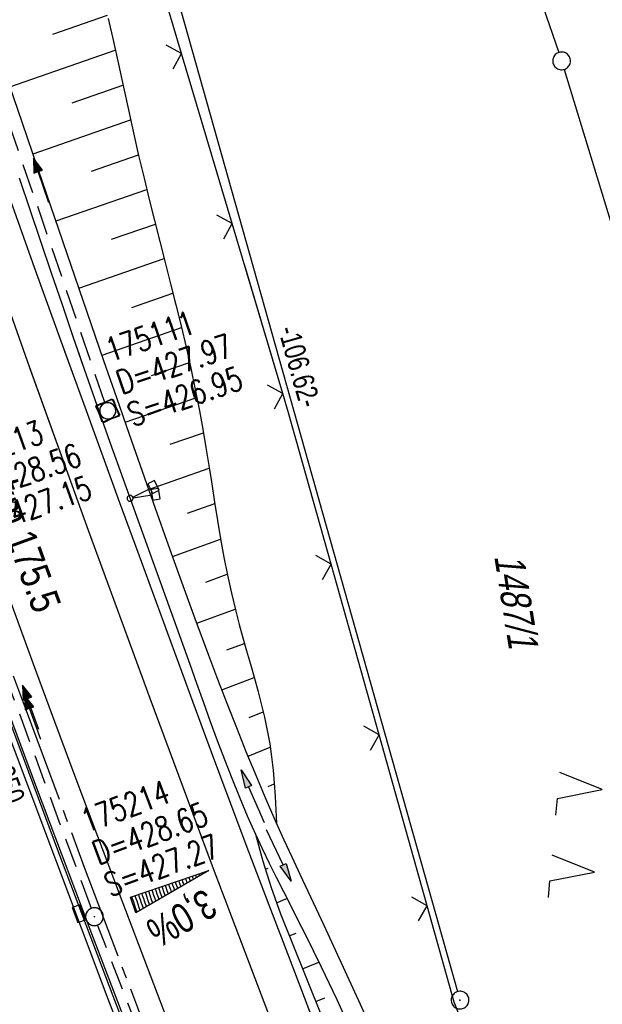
# Model space of a CAD drawing. Extents: x 508367 to 508796, y 450874 to 451833.
# Tile 5 of 37: x 508642 to 508691, y 450921 to 451004. Entities that reach past the tile are written whole.
import ezdxf

# ---------------------------------------------------------------- set-up
doc = ezdxf.new("R2010")
doc.units = 0
doc.header["$LTSCALE"] = 10
doc.header["$MEASUREMENT"] = 0
for name, pattern in [('ACHSE', [5.5, 4, -0.5, 0.5, -0.5]), ('AUSGEZOGEN', [0]), ('LT00', [0]), ('STRICHLINIE2', [0.375, 0.25, -0.125])]:
    doc.linetypes.add(name, pattern=pattern)
doc.layers.get('0').update_dxf_attribs({"linetype": 'LT00'})
for name, color, linetype in [('--EK_FBR', 250, 'LT00'), ('--EK_Halt-Pfeil', 4, 'LT00'), ('--EK_Haltung', 7, 'STRICHLINIE2'), ('--EK_Haltung-Text', 140, 'LT00'), ('--EK_Schacht-Text', 5, 'LT00'), ('--EL_DFK_AB_L', 21, 'LT00'), ('--EL_DFK_AB_P', 7, 'LT00'), ('--EL_Halt-Pfeil', 4, 'LT00'), ('--EL_Haltung', 182, 'STRICHLINIE2'), ('-AX-093', 35, 'ACHSE'), ('-QUE-40O', 11, 'Continuous'), ('-ST-93-5', 250, 'LT00'), ('ABSTAND', 8, 'LT00'), ('DFK_AB_L', 21, 'LT00'), ('DFK_AB_P', 7, 'LT00'), ('DFK_FLUR_NR', 250, 'LT00'), ('DFK_GZPKT', 250, 'LT00'), ('DFK_KATASTER', 250, 'LT00'), ('DFK_NUTZUNG', 250, 'LT00'), ('PFEIL', 140, 'AUSGEZOGEN'), ('V121_AFBR_BAB', 250, 'LT00'), ('V121_BOESCH', 250, 'LT00'), ('V121_BOSCHUNG', 250, 'LT00'), ('V121_GRABEN', 250, 'LT00'), ('V121_H_BORD', 8, 'LT00'), ('V121_KA_MULD', 182, 'LT00'), ('V121_KA_PRUF', 182, 'LT00'), ('V121_LD_MARK', 250, 'LT00'), ('V121_RINNE', 182, 'LT00'), ('V121_SCHILD_K', 1, 'LT00'), ('V121_SINKK', 182, 'LT00'), ('V121_ZAUN', 40, 'LT00'), ('V122_AFBR_BAB', 250, 'LT00'), ('V122_BOESCH', 250, 'LT00'), ('V122_BOSCHUNG', 250, 'LT00'), ('V122_GRABEN', 250, 'LT00'), ('V122_H_BORD', 8, 'LT00'), ('V122_KA_MULD', 182, 'LT00'), ('V122_KA_PRUF', 182, 'LT00'), ('V122_LD_MARK', 250, 'LT00'), ('V122_RINNE', 182, 'LT00'), ('V122_SCHILD_K', 1, 'LT00'), ('V122_SINKK', 182, 'LT00'), ('V122_ZAUN', 40, 'LT00')]:
    doc.layers.add(name, color=color, linetype=linetype)
doc.styles.add('Arial Fett', font='txt', dxfattribs={"width": 0.8})
doc.styles.add('Beschrift', font='ARIAL.TTF')
doc.styles.add('Haltungsbeschriftung', font='ARIAL.TTF', dxfattribs={"width": 0.75})
doc.styles.add('schachtbeschriftung', font='romans.shx', dxfattribs={"width": 0.75, "height": 2})
doc.styles.get("Standard").update_dxf_attribs({"font": 'ARIAL.TTF'})

# ---------------------------------------------------------------- blocks, each defined once
blk = doc.blocks.new('SYMB7010')
at = {"color": 0, "linetype": 'ByBlock'}
for points in [[(-0.031408, 0.499213), (-0.093728, 0.49134), (-0.15457, 0.475719), (-0.212975, 0.452595), (-0.268021, 0.422333), (-0.31884, 0.385411), (-0.36463, 0.342411), (-0.40467, 0.29401), (-0.438329, 0.240973), (-0.465074, 0.184136), (-0.484486, 0.124395), (-0.496256, 0.062692), (-0.5002, 0)], [(-0.5002, 0), (-0.496256, -0.062692), (-0.484486, -0.124395), (-0.465075, -0.184136), (-0.438329, -0.240973), (-0.404671, -0.29401), (-0.36463, -0.342411), (-0.31884, -0.385411), (-0.268021, -0.422333), (-0.212975, -0.452595), (-0.154571, -0.475719), (-0.093728, -0.49134), (-0.031408, -0.499213), (0.031408, -0.499213)], [(0.5002, 0), (0.496256, 0.062692), (0.484485, 0.124395), (0.465074, 0.184136), (0.438329, 0.240973), (0.40467, 0.29401), (0.36463, 0.342411), (0.31884, 0.385411), (0.268021, 0.422333), (0.212975, 0.452595), (0.15457, 0.475719), (0.093728, 0.49134), (0.031408, 0.499213), (-0.031408, 0.499213)], [(0.031408, -0.499213), (0.093728, -0.491341), (0.15457, -0.475719), (0.212975, -0.452595), (0.268021, -0.422333), (0.31884, -0.385411), (0.36463, -0.342411), (0.404671, -0.294011), (0.438329, -0.240974), (0.465075, -0.184136), (0.484486, -0.124395), (0.496256, -0.062692), (0.500201, 0)]]:
    blk.add_lwpolyline(points, dxfattribs=at)
blk = doc.blocks.new('SYMB7221')
at = {"color": 0, "linetype": 'ByBlock'}
for p, q in [((0, 0.435), (-0.11, 0.065)), ((0.11, 0.065), (0, 0.435)), ((0.25, 0.065), (0.11, 0.065)), ((-0.35, -0.065), (-0.46, -0.435)), ((0.35, -0.065), (0.24, -0.435))]:
    blk.add_line(p, q, dxfattribs=at)
for points in [[(-0.1, -0.435), (-0.24, -0.435), (-0.35, -0.065)], [(0.6, -0.435), (0.46, -0.435), (0.35, -0.065)]]:
    blk.add_lwpolyline(points, dxfattribs=at)
blk = doc.blocks.new('SYMB0003')
at = {"color": 0, "linetype": 'ByBlock'}
for p, q in [((-0.015712, 0), (0.010166, 0.012015)), ((0, -0.021257), (-0.015712, 0)), ((0.010166, 0.012015), (0, -0.021257))]:
    blk.add_line(p, q, dxfattribs=at)
for points in [[(-0.031395, 0.499013), (-0.093691, 0.491144), (-0.154509, 0.475528), (-0.21289, 0.452414), (-0.267913, 0.422164), (-0.318712, 0.385257), (-0.364484, 0.342274), (-0.404509, 0.293893), (-0.438154, 0.240877), (-0.464888, 0.184062), (-0.484292, 0.124345), (-0.496058, 0.062667), (-0.5, 0)], [(-0.5, 0), (-0.496058, -0.062667), (-0.484292, -0.124345), (-0.464888, -0.184062), (-0.438154, -0.240877), (-0.404509, -0.293893), (-0.364485, -0.342274), (-0.318712, -0.385257), (-0.267914, -0.422164), (-0.21289, -0.452414), (-0.154509, -0.475529), (-0.093691, -0.491144), (-0.031395, -0.499014), (0.031395, -0.499014)], [(0.5, 0), (0.496057, 0.062667), (0.484292, 0.124345), (0.464888, 0.184062), (0.438153, 0.240877), (0.404509, 0.293893), (0.364484, 0.342274), (0.318712, 0.385257), (0.267913, 0.422164), (0.21289, 0.452414), (0.154509, 0.475528), (0.093691, 0.491144), (0.031395, 0.499013), (-0.031395, 0.499013)], [(0.031395, -0.499014), (0.093691, -0.491144), (0.154509, -0.475529), (0.21289, -0.452414), (0.267914, -0.422164), (0.318712, -0.385257), (0.364485, -0.342274), (0.404509, -0.293893), (0.438154, -0.240877), (0.464889, -0.184062), (0.484292, -0.124345), (0.496058, -0.062667), (0.5, 0)]]:
    blk.add_lwpolyline(points, dxfattribs=at)
blk = doc.blocks.new('SYMB1263')
at = {"color": 0, "linetype": 'ByBlock'}
for p, q in [((0.014231, 0.098982), (-0.014231, 0.098982)), ((-0.014231, -0.098982), (0.014232, -0.098982))]:
    blk.add_line(p, q, dxfattribs=at)
for points in [[(0, 0.1), (0, 0.75), (0.18, 0.75), (0.18, 1), (-0.18, 1), (-0.18, 0.75), (0, 0.75)], [(-0.014231, 0.098982), (-0.041542, 0.090963), (-0.065486, 0.075575), (-0.084125, 0.054064), (-0.095949, 0.028173), (-0.1, 0)], [(-0.1, 0), (-0.095949, -0.028173), (-0.084125, -0.054064), (-0.065486, -0.075575), (-0.041541, -0.090963), (-0.014231, -0.098982)], [(0.1, 0), (0.095949, 0.028173), (0.084125, 0.054064), (0.065486, 0.075575), (0.041541, 0.090963), (0.014231, 0.098982)], [(0.014232, -0.098982), (0.041542, -0.090963), (0.065486, -0.075575), (0.084125, -0.054064), (0.095949, -0.028173), (0.1, 0)]]:
    blk.add_lwpolyline(points, dxfattribs=at)
blk = doc.blocks.new('SYMB0024')
at = {"color": 0, "linetype": 'ByBlock'}
for p, q in [((-0.5, 0.5), (0, 0)), ((0, 0), (0.5, 0.5))]:
    blk.add_line(p, q, dxfattribs=at)
blk = doc.blocks.new('Pfreil3')
at = {"layer": 'PFEIL'}
blk.add_hatch(color=256, dxfattribs=at).paths.add_polyline_path([(-1.549, 0.273), (-1.549, -0.273), (0, 0)])
for p, q in [((-1.549, 0), (-4.831, 0)), ((-1.549, -0.273), (-1.549, 0.273)), ((-1.549, 0.273), (0, 0)), ((0, 0), (-1.549, -0.273))]:
    blk.add_line(p, q, dxfattribs=at)
blk = doc.blocks.new('SYMB0652')
at = {"color": 0, "linetype": 'ByBlock'}
blk.add_lwpolyline([(-0.15, -0.075), (0.15, -0.075), (0.15, 0.075), (-0.15, 0.075), (-0.15, -0.075)], dxfattribs=at)
blk = doc.blocks.new('SYMB1210')
at = {"color": 0, "linetype": 'ByBlock'}
blk.add_line((0.018815, -0.179014), (0.055623, -0.17119), dxfattribs=at)
for points in [[(-0.2, -0.2), (-0.2, 0.2), (0.2, 0.2), (0.2, -0.2), (-0.2, -0.2)], [(0.018815, 0.179014), (-0.018815, 0.179014), (-0.055623, 0.17119), (-0.09, 0.155885), (-0.120444, 0.133766), (-0.145623, 0.105801), (-0.164438, 0.073213), (-0.176067, 0.037424), (-0.18, 0)], [(-0.18, 0), (-0.176067, -0.037424), (-0.164438, -0.073213), (-0.145623, -0.105801), (-0.120444, -0.133766), (-0.09, -0.155885), (-0.055623, -0.17119), (-0.018815, -0.179014), (0.018815, -0.179014)], [(0.18, 0), (0.176067, 0.037424), (0.164438, 0.073213), (0.145623, 0.105801), (0.120444, 0.133766), (0.09, 0.155885), (0.055623, 0.17119), (0.018815, 0.179014)], [(0.055623, -0.17119), (0.09, -0.155885), (0.120444, -0.133766), (0.145623, -0.105801), (0.164438, -0.073213), (0.176067, -0.037424), (0.18, 0)]]:
    blk.add_lwpolyline(points, dxfattribs=at)
blk = doc.blocks.new('SYMB0070')
at = {"color": 0, "linetype": 'ByBlock'}
for p, q in [((-0.5, 0), (0.2, 0)), ((0.5, 0), (0.2, 0.1)), ((0.2, 0.1), (0.2, 0)), ((0.468, 0), (0.21, 0.086)), ((0.21, 0.086), (0.21, -0.086)), ((0.21, -0.086), (0.468, 0)), ((0.22, -0.072), (0.437, 0)), ((0.23, -0.058), (0.405, 0)), ((0.24, -0.045), (0.374, 0)), ((0.342, 0), (0.25, 0.031)), ((0.25, 0.031), (0.25, -0.031)), ((0.25, -0.031), (0.342, 0)), ((0.26, -0.017), (0.31, 0)), ((0.27, -0.003), (0.279, 0))]:
    blk.add_line(p, q, dxfattribs=at)
for points in [[(0.2, 0), (0.2, -0.1), (0.5, 0)], [(0.437, 0), (0.22, 0.072), (0.22, -0.072)], [(0.405, 0), (0.23, 0.058), (0.23, -0.058)], [(0.374, 0), (0.24, 0.045), (0.24, -0.045)], [(0.31, 0), (0.26, 0.017), (0.26, -0.017)], [(0.279, 0), (0.27, 0.003), (0.27, -0.003)]]:
    blk.add_lwpolyline(points, dxfattribs=at)

msp = doc.modelspace()

# ---------------------------------------------------------------- hatches: boundary and pattern name
at = {"layer": '-QUE-40O'}
h = msp.add_hatch(dxfattribs=at)
h.set_pattern_fill('LT_0', color=256, scale=0.3, angle=-71.38431, style=0, pattern_type=2)
h.set_pattern_definition([(288.615688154, (-62251.83192, 82134.52826), (0.28430431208, 0.09576564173), [0.3])])
h.paths.add_polyline_path([(508651.49, 450929.643), (508658.123, 450931.878), (508651.937, 450928.316)])

# ---------------------------------------------------------------- linework, layer by layer
at = {"layer": '--EK_FBR', "color": 2}
for points in [[(508654.855, 450918.648), (508652.707, 450924.274), (508650.571, 450929.904), (508648.739, 450934.757), (508646.916, 450939.614), (508645.102, 450944.474), (508643.3, 450949.338), (508641.509, 450954.207), (508639.731, 450959.08), (508638.262, 450963.139), (508636.802, 450967.2), (508635.349, 450971.265), (508633.903, 450975.331), (508632.461, 450979.399), (508631.023, 450983.469), (508630.451, 450985.09), (508629.881, 450986.712), (508628.474, 450990.745), (508627.082, 450994.783), (508625.701, 450998.825), (508624.33, 451002.87), (508622.966, 451006.918)], [(508662.949, 450897.798), (508661.377, 450901.8), (508659.189, 450907.41), (508657.015, 450913.026), (508654.855, 450918.648), (508652.707, 450924.274), (508650.571, 450929.904), (508648.739, 450934.757), (508646.916, 450939.614), (508645.102, 450944.474), (508643.3, 450949.338), (508641.509, 450954.207), (508639.731, 450959.08), (508638.262, 450963.139), (508636.802, 450967.2), (508635.535, 450970.744)]]:
    msp.add_lwpolyline(points, dxfattribs=at)
at = {"layer": '--EK_FBR'}
for points in [[(508666.672, 450919.971), (508664.94, 450924.464), (508663.22, 450928.962), (508661.513, 450933.464), (508659.931, 450937.674), (508658.359, 450941.887), (508656.795, 450946.104), (508655.239, 450950.324), (508653.689, 450954.545), (508652.142, 450958.768), (508650.597, 450962.992), (508649.18, 450966.871), (508647.765, 450970.75), (508646.354, 450974.631), (508644.949, 450978.515), (508643.553, 450982.401), (508642.167, 450986.291), (508640.793, 450990.185), (508639.532, 450993.796), (508638.282, 450997.411), (508637.04, 451001.03), (508635.806, 451004.65)], [(508674.633, 450899.662), (508673.816, 450901.724), (508671.926, 450906.514), (508670.166, 450910.996), (508668.414, 450915.482), (508666.672, 450919.971), (508664.94, 450924.464), (508663.22, 450928.962), (508661.513, 450933.464), (508659.931, 450937.674), (508658.359, 450941.887), (508656.795, 450946.104), (508655.239, 450950.324), (508653.689, 450954.545), (508652.142, 450958.768), (508650.597, 450962.992), (508649.18, 450966.871), (508647.765, 450970.75), (508646.354, 450974.632), (508645.939, 450975.778)]]:
    msp.add_lwpolyline(points, dxfattribs=at)
at = {"layer": '--EK_Haltung'}
for p, q in [((508649.332, 450971.472), (508636.672, 451008.347)), ((508648.189, 450928.689), (508634.837, 450964.835)), ((508660.339, 450897.381), (508648.72, 450927.286))]:
    msp.add_line(p, q, dxfattribs=at)
at = {"layer": '--EL_DFK_AB_L'}
msp.add_line((508650.614, 451022.817), (508679.167, 450921.652), dxfattribs=at)
at = {"layer": '--EL_Haltung'}
for p, q in [((508649.332, 450971.472), (508636.672, 451008.347)), ((508648.189, 450928.689), (508634.837, 450964.835)), ((508660.339, 450897.381), (508648.72, 450927.286))]:
    msp.add_line(p, q, dxfattribs=at)
at = {"layer": '-AX-093', "ltscale": 0.2}
msp.add_lwpolyline([(508593.43, 451092.822), (508597.525, 451079.298), (508601.697, 451065.797), (508605.945, 451052.32), (508610.269, 451038.867), (508614.67, 451025.439), (508619.146, 451012.036), (508623.699, 450998.658), (508628.327, 450985.307), (508633.03, 450971.982), (508637.809, 450958.684), (508642.663, 450945.413), (508647.592, 450932.17), (508652.596, 450918.954), (508657.675, 450905.768), (508660.923, 450897.474)], dxfattribs=at)
at = {"layer": '-QUE-40O', "flags": 128}
msp.add_lwpolyline([(508651.937, 450928.316), (508651.49, 450929.643), (508658.123, 450931.878), (508651.937, 450928.316)], dxfattribs=at)
at = {"layer": 'DFK_AB_L'}
msp.add_line((508650.614, 451022.817), (508679.167, 450921.652), dxfattribs=at)
at = {"layer": 'DFK_KATASTER'}
for p, q in [((508674.08, 451040.589), (508687.716, 451001.058)), ((508688.179, 450999.632), (508709.71, 450928.839))]:
    msp.add_line(p, q, dxfattribs=at)
at = {"layer": 'V121_AFBR_BAB', "color": 0}
msp.add_lwpolyline([(508654.855, 450918.648), (508652.707, 450924.274), (508650.571, 450929.904), (508648.739, 450934.757), (508646.916, 450939.614), (508645.102, 450944.474), (508643.3, 450949.338), (508641.509, 450954.207), (508639.731, 450959.08), (508638.262, 450963.139), (508636.802, 450967.2), (508635.349, 450971.265), (508633.903, 450975.331), (508632.461, 450979.399), (508631.023, 450983.469), (508630.451, 450985.09), (508629.881, 450986.712), (508628.474, 450990.745), (508627.082, 450994.783), (508625.701, 450998.825), (508624.33, 451002.87), (508622.966, 451006.918)], dxfattribs=at)
at = {"layer": 'V121_AFBR_BAB'}
msp.add_lwpolyline([(508666.672, 450919.971), (508664.94, 450924.464), (508663.22, 450928.962), (508661.513, 450933.464), (508659.931, 450937.674), (508658.359, 450941.887), (508656.795, 450946.104), (508655.239, 450950.324), (508653.689, 450954.545), (508652.142, 450958.768), (508650.597, 450962.992), (508649.18, 450966.871), (508647.765, 450970.75), (508646.354, 450974.631), (508644.949, 450978.515), (508643.553, 450982.401), (508642.167, 450986.291), (508640.793, 450990.185), (508639.532, 450993.796), (508638.282, 450997.411), (508637.04, 451001.03), (508635.806, 451004.65)], dxfattribs=at)
at = {"layer": 'V121_BOESCH'}
for points in [[(508649.62, 451003.925), (508650.048, 451001.996), (508650.472, 451000.066), (508650.893, 450998.135), (508651.317, 450996.205), (508651.747, 450994.276), (508652.187, 450992.349), (508652.641, 450990.425), (508653.077, 450988.638), (508653.524, 450986.854), (508653.977, 450985.071), (508654.433, 450983.289), (508654.887, 450981.506), (508655.334, 450979.723), (508655.772, 450977.937), (508656.195, 450976.149), (508656.599, 450974.356), (508656.98, 450972.559), (508657.333, 450970.756), (508657.611, 450969.216), (508657.872, 450967.672), (508658.122, 450966.125), (508658.366, 450964.577), (508658.61, 450963.03), (508658.86, 450961.483), (508659.121, 450959.938), (508659.4, 450958.397), (508659.702, 450956.861), (508660.034, 450955.33), (508660.399, 450953.806), (508660.694, 450952.686), (508661.004, 450951.569), (508661.323, 450950.453), (508661.645, 450949.339), (508661.963, 450948.225), (508662.27, 450947.108), (508662.562, 450945.99), (508662.83, 450944.867), (508663.068, 450943.739), (508663.271, 450942.605), (508663.429, 450941.499), (508663.554, 450940.386), (508663.652, 450939.269), (508663.73, 450938.149), (508663.795, 450937.026), (508663.853, 450935.902)], [(508662.074, 450934.96), (508662.687, 450932.69), (508663.388, 450930.446), (508664.177, 450928.231), (508665.053, 450926.049), (508675.616, 450899.819)]]:
    msp.add_lwpolyline(points, dxfattribs=at)
at = {"layer": 'V121_BOSCHUNG'}
for p, q in [((508644.943, 451002.602), (508649.557, 451004.203)), ((508641.304, 450998.164), (508650.212, 451001.254)), ((508646.568, 450996.815), (508650.857, 450998.303)), ((508643.253, 450992.489), (508651.506, 450995.353)), ((508648.199, 450991.03), (508652.173, 450992.409)), ((508645.198, 450986.813), (508652.871, 450989.475)), ((508649.885, 450985.264), (508653.6, 450986.553)), ((508647.143, 450981.137), (508654.344, 450983.636)), ((508651.601, 450979.508), (508655.086, 450980.717)), ((508649.092, 450975.462), (508655.807, 450977.792)), ((508653.279, 450973.74), (508656.489, 450974.853)), ((508651.051, 450969.791), (508657.114, 450971.895)), ((508654.85, 450967.934), (508657.664, 450968.91)), ((508653.032, 450964.116), (508658.155, 450965.917)), ((508656.332, 450962.097), (508658.628, 450962.915)), ((508655.049, 450958.445), (508659.125, 450959.916)), ((508657.88, 450956.277), (508659.687, 450956.939)), ((508657.11, 450952.793), (508660.352, 450953.998)), ((508659.65, 450950.536), (508661.138, 450951.097)), ((508659.231, 450947.163), (508661.966, 450948.212)), ((508661.526, 450944.831), (508662.728, 450945.307)), ((508661.446, 450941.561), (508663.314, 450942.325)), ((508663.129, 450939.005), (508663.655, 450939.229)), ((508663.795, 450936.033), (508663.845, 450936.055)), ((508662.102, 450934.852), (508662.122, 450934.857)), ((508662.893, 450932.001), (508663.145, 450932.094)), ((508663.838, 450929.149), (508664.73, 450929.531)), ((508664.918, 450926.372), (508665.506, 450926.605)), ((508666.046, 450923.584), (508667.426, 450924.15)), ((508667.165, 450920.805), (508667.946, 450921.12))]:
    msp.add_line(p, q, dxfattribs=at)
at = {"layer": 'V121_GRABEN'}
for points in [[(508672.24, 450917.688), (508670.801, 450920.883), (508669.343, 450924.068), (508667.865, 450927.245), (508667.189, 450928.685), (508666.512, 450930.124), (508665.837, 450931.564), (508665.167, 450933.006), (508664.505, 450934.452), (508663.853, 450935.902), (508662.978, 450937.903), (508662.126, 450939.915), (508661.294, 450941.935), (508660.48, 450943.963), (508659.681, 450945.998), (508658.896, 450948.037), (508658.122, 450950.081), (508656.967, 450953.179), (508655.83, 450956.283), (508654.708, 450959.392), (508653.6, 450962.506), (508652.502, 450965.624), (508651.414, 450968.745), (508650.332, 450971.868), (508649.254, 450974.993), (508647.868, 450979.024), (508646.485, 450983.056), (508645.103, 450987.089), (508643.721, 450991.122), (508642.338, 450995.154), (508640.953, 450999.186)], [(508642.072, 450990.471), (508642.982, 450987.787), (508643.891, 450985.103), (508644.8, 450982.42), (508645.713, 450979.738), (508646.631, 450977.057), (508647.557, 450974.38), (508648.656, 450971.244), (508649.765, 450968.111), (508650.883, 450964.982), (508652.007, 450961.854), (508653.134, 450958.726), (508654.262, 450955.598), (508655.387, 450952.468), (508656.509, 450949.334), (508657.084, 450947.719), (508657.662, 450946.104), (508658.245, 450944.492), (508658.837, 450942.883), (508659.443, 450941.28), (508660.066, 450939.685), (508660.71, 450938.098), (508661.378, 450936.523), (508662.074, 450934.96), (508662.645, 450933.739), (508663.231, 450932.524), (508663.83, 450931.315), (508664.436, 450930.109), (508665.047, 450928.905), (508665.659, 450927.702), (508666.267, 450926.496), (508667.622, 450923.747), (508668.942, 450920.982), (508670.229, 450918.202)]]:
    msp.add_lwpolyline(points, dxfattribs=at)
at = {"layer": 'V121_H_BORD'}
msp.add_lwpolyline([(508659.544, 450897.254), (508659.517, 450897.323), (508657.19, 450903.275), (508654.873, 450909.231), (508652.569, 450915.192), (508650.278, 450921.158), (508648.002, 450927.129), (508645.741, 450933.106), (508643.498, 450939.09), (508641.273, 450945.081), (508638.716, 450952.041), (508636.185, 450959.011), (508633.679, 450965.99), (508631.197, 450972.977), (508628.738, 450979.973), (508626.302, 450986.977), (508623.888, 450993.988), (508622.173, 450999.011), (508620.466, 451004.038), (508618.768, 451009.067), (508617.076, 451014.098), (508615.388, 451019.13), (508613.703, 451024.164), (508612.02, 451029.198)], dxfattribs=at)
at = {"layer": 'V121_LD_MARK'}
msp.add_lwpolyline([(508604.793, 451090.163), (508607.27, 451082.002), (508609.777, 451073.851), (508612.728, 451064.392), (508615.72, 451054.945), (508618.751, 451045.511), (508621.822, 451036.09), (508624.931, 451026.681), (508628.079, 451017.285), (508631.264, 451007.902), (508634.485, 450998.531), (508637.743, 450989.173), (508642.786, 450974.907), (508647.913, 450960.67), (508653.122, 450946.464), (508658.415, 450932.288), (508663.097, 450919.954), (508667.843, 450907.645), (508671.185, 450899.112)], dxfattribs=at)
at = {"layer": 'V121_RINNE'}
for points in [[(508611.37, 451028.909), (508614.861, 451018.313), (508623.158, 450993.754), (508631.73, 450969.34), (508640.647, 450944.816), (508649.59, 450921.026), (508658.838, 450897.142)], [(508659.357, 450897.224), (508659.337, 450897.274), (508656.989, 450903.265), (508654.655, 450909.261), (508652.336, 450915.262), (508650.031, 450921.27), (508645.526, 450933.15), (508641.083, 450945.054), (508639.274, 450949.955), (508637.476, 450954.859), (508635.691, 450959.769), (508633.918, 450964.682), (508632.159, 450969.601), (508630.438, 450974.455), (508628.73, 450979.314), (508627.033, 450984.177), (508625.345, 450989.043), (508623.665, 450993.912), (508622.26, 450997.999), (508620.861, 451002.088), (508619.468, 451006.179)]]:
    msp.add_lwpolyline(points, dxfattribs=at)
at = {"layer": 'V121_ZAUN'}
for p, q in [((508655.824, 451000.981), (508651.543, 451015.357)), ((508660.106, 450986.605), (508655.824, 451000.981)), ((508664.387, 450972.229), (508660.106, 450986.605)), ((508672.533, 450943.356), (508668.472, 450957.796)), ((508676.593, 450928.916), (508672.533, 450943.356))]:
    msp.add_line(p, q, dxfattribs=at)
for points in [[(508668.472, 450957.796), (508664.874, 450970.592), (508664.387, 450972.229)], [(508681.26, 450914.679), (508678.884, 450920.77), (508676.593, 450928.916)]]:
    msp.add_lwpolyline(points, dxfattribs=at)
at = {"layer": 'V122_AFBR_BAB'}
msp.add_lwpolyline([(508674.633, 450899.662), (508673.816, 450901.724), (508671.926, 450906.514), (508670.166, 450910.996), (508668.414, 450915.482), (508666.672, 450919.971), (508664.94, 450924.464), (508663.22, 450928.962), (508661.513, 450933.464), (508659.931, 450937.674), (508658.359, 450941.887), (508656.795, 450946.104), (508655.239, 450950.324), (508653.689, 450954.545), (508652.142, 450958.768), (508650.597, 450962.992), (508649.18, 450966.871), (508647.765, 450970.75), (508646.354, 450974.632), (508645.939, 450975.778)], dxfattribs=at)
at = {"layer": 'V122_AFBR_BAB', "color": 0}
msp.add_lwpolyline([(508662.949, 450897.798), (508661.377, 450901.8), (508659.189, 450907.41), (508657.015, 450913.026), (508654.855, 450918.648), (508652.707, 450924.274), (508650.571, 450929.904), (508648.739, 450934.757), (508646.916, 450939.614), (508645.102, 450944.474), (508643.3, 450949.338), (508641.509, 450954.207), (508639.731, 450959.08), (508638.262, 450963.139), (508636.802, 450967.2), (508635.535, 450970.744)], dxfattribs=at)
at = {"layer": 'V122_BOESCH'}
for points in [[(508655.2, 450980.259), (508655.334, 450979.723), (508655.772, 450977.937), (508656.195, 450976.149), (508656.599, 450974.356), (508656.98, 450972.559), (508657.333, 450970.756), (508657.611, 450969.216), (508657.872, 450967.672), (508658.122, 450966.125), (508658.366, 450964.577), (508658.61, 450963.03), (508658.86, 450961.483), (508659.121, 450959.938), (508659.4, 450958.397), (508659.702, 450956.861), (508660.034, 450955.33), (508660.399, 450953.806), (508660.694, 450952.686), (508661.004, 450951.569), (508661.323, 450950.454), (508661.645, 450949.339), (508661.963, 450948.225), (508662.27, 450947.108), (508662.562, 450945.99), (508662.83, 450944.867), (508663.068, 450943.739), (508663.271, 450942.605), (508663.429, 450941.499), (508663.554, 450940.386), (508663.652, 450939.269), (508663.73, 450938.149), (508663.795, 450937.026), (508663.853, 450935.902)], [(508662.074, 450934.96), (508662.687, 450932.69), (508663.388, 450930.446), (508664.177, 450928.231), (508665.053, 450926.049), (508675.617, 450899.819)]]:
    msp.add_lwpolyline(points, dxfattribs=at)
at = {"layer": 'V122_BOSCHUNG'}
for p, q in [((508649.092, 450975.462), (508655.807, 450977.792)), ((508653.279, 450973.74), (508656.489, 450974.853)), ((508651.05, 450969.791), (508657.114, 450971.895)), ((508654.85, 450967.934), (508657.664, 450968.91)), ((508653.032, 450964.116), (508658.155, 450965.917)), ((508656.332, 450962.097), (508658.628, 450962.915)), ((508655.049, 450958.445), (508659.125, 450959.916)), ((508657.88, 450956.277), (508659.687, 450956.939)), ((508657.11, 450952.793), (508660.352, 450953.998)), ((508659.65, 450950.536), (508661.138, 450951.097)), ((508659.231, 450947.163), (508661.966, 450948.212)), ((508661.526, 450944.831), (508662.728, 450945.307)), ((508661.446, 450941.561), (508663.314, 450942.325)), ((508663.129, 450939.005), (508663.655, 450939.229)), ((508663.795, 450936.033), (508663.845, 450936.055)), ((508662.102, 450934.852), (508662.122, 450934.857)), ((508662.893, 450932.001), (508663.145, 450932.094)), ((508663.838, 450929.149), (508664.73, 450929.531)), ((508664.918, 450926.373), (508665.506, 450926.605)), ((508666.046, 450923.584), (508667.426, 450924.15)), ((508667.165, 450920.805), (508667.946, 450921.12))]:
    msp.add_line(p, q, dxfattribs=at)
at = {"layer": 'V122_GRABEN'}
for points in [[(508672.24, 450917.688), (508670.801, 450920.883), (508669.343, 450924.068), (508667.865, 450927.245), (508667.189, 450928.685), (508666.512, 450930.124), (508665.837, 450931.564), (508665.167, 450933.006), (508664.505, 450934.452), (508663.853, 450935.902), (508662.978, 450937.904), (508662.126, 450939.915), (508661.294, 450941.935), (508660.48, 450943.963), (508659.681, 450945.998), (508658.896, 450948.037), (508658.122, 450950.081), (508656.967, 450953.179), (508655.83, 450956.283), (508654.708, 450959.392), (508653.6, 450962.506), (508652.502, 450965.624), (508651.414, 450968.745), (508650.332, 450971.868), (508649.254, 450974.993), (508648.55, 450977.042)], [(508646.911, 450976.249), (508647.557, 450974.38), (508648.656, 450971.244), (508649.765, 450968.111), (508650.883, 450964.982), (508652.007, 450961.854), (508653.134, 450958.726), (508654.262, 450955.598), (508655.387, 450952.468), (508656.509, 450949.334), (508657.084, 450947.719), (508657.662, 450946.104), (508658.245, 450944.492), (508658.837, 450942.883), (508659.443, 450941.28), (508660.066, 450939.685), (508660.71, 450938.099), (508661.378, 450936.523), (508662.074, 450934.96), (508662.645, 450933.739), (508663.231, 450932.524), (508663.83, 450931.315), (508664.436, 450930.109), (508665.047, 450928.905), (508665.659, 450927.702), (508666.267, 450926.496), (508667.622, 450923.747), (508668.942, 450920.982), (508670.229, 450918.202)]]:
    msp.add_lwpolyline(points, dxfattribs=at)
at = {"layer": 'V122_H_BORD'}
msp.add_lwpolyline([(508659.544, 450897.254), (508659.517, 450897.323), (508657.19, 450903.275), (508654.873, 450909.231), (508652.569, 450915.192), (508650.278, 450921.158), (508648.002, 450927.129), (508645.741, 450933.106), (508643.498, 450939.09), (508641.273, 450945.081), (508638.716, 450952.041), (508636.185, 450959.011), (508633.679, 450965.99), (508632.51, 450969.28)], dxfattribs=at)
at = {"layer": 'V122_LD_MARK'}
msp.add_lwpolyline([(508642.987, 450974.35), (508647.913, 450960.67), (508653.122, 450946.464), (508658.415, 450932.288), (508663.097, 450919.954), (508667.843, 450907.645), (508671.185, 450899.112)], dxfattribs=at)
at = {"layer": 'V122_RINNE'}
for points in [[(508631.865, 450968.968), (508640.647, 450944.816), (508649.59, 450921.026), (508658.838, 450897.142)], [(508659.357, 450897.224), (508659.337, 450897.274), (508656.989, 450903.265), (508654.655, 450909.261), (508652.336, 450915.263), (508650.031, 450921.27), (508645.526, 450933.15), (508641.083, 450945.054), (508639.274, 450949.955), (508637.476, 450954.859), (508635.691, 450959.769), (508633.918, 450964.682), (508632.308, 450969.183)]]:
    msp.add_lwpolyline(points, dxfattribs=at)
at = {"layer": 'V122_ZAUN'}
for p, q in [((508664.387, 450972.229), (508661.139, 450983.133)), ((508672.533, 450943.356), (508668.472, 450957.796)), ((508676.593, 450928.916), (508672.533, 450943.356))]:
    msp.add_line(p, q, dxfattribs=at)
for points in [[(508668.472, 450957.796), (508664.874, 450970.592), (508664.387, 450972.229)], [(508681.26, 450914.68), (508678.884, 450920.77), (508676.593, 450928.916)]]:
    msp.add_lwpolyline(points, dxfattribs=at)

# ---------------------------------------------------------------- block references
at = {"layer": '--EK_Halt-Pfeil', "yscale": 4, "zscale": 4}
for p, xscale, rotation in [((508643.948, 450990.234), 4.000000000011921, 108.9483799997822), ((508643.233, 450944.853), 4.000000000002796, 110.2751799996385)]:
    msp.add_blockref('SYMB0070', p, dxfattribs=dict(at, xscale=xscale, rotation=rotation))
at = {"layer": '--EL_DFK_AB_P', "xscale": 1.500000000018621, "yscale": 1.5, "zscale": 1.5, "rotation": 264.7377099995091}
msp.add_blockref('SYMB0003', (508679.37, 450920.929), dxfattribs=at)
at = {"layer": '--EL_Halt-Pfeil', "yscale": 4, "zscale": 4}
for p, xscale, rotation in [((508643.948, 450990.234), 4.000000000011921, 108.9483799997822), ((508643.061, 450945.693), 4.000000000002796, 110.2751799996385)]:
    msp.add_blockref('SYMB0070', p, dxfattribs=dict(at, xscale=xscale, rotation=rotation))
at = {"layer": 'DFK_AB_P', "xscale": 1.500000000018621, "yscale": 1.5, "zscale": 1.5, "rotation": 264.7377099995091}
msp.add_blockref('SYMB0003', (508679.37, 450920.929), dxfattribs=at)
at = {"layer": 'DFK_GZPKT', "xscale": 1.500000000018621, "yscale": 1.5, "zscale": 1.5, "rotation": 264.7377099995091}
msp.add_blockref('SYMB7010', (508687.96, 451000.349), dxfattribs=at)
at = {"layer": 'DFK_NUTZUNG', "xscale": 10.00000000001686, "yscale": 10, "zscale": 10, "rotation": 264.7377100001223}
msp.add_blockref('SYMB7221', (508691.723, 450935.185), dxfattribs=at)
at = {"layer": 'PFEIL'}
for p, rotation in [((508660.86, 450940.389), 113.6394113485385), ((508665.075, 450930.978), 295.5712690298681)]:
    msp.add_blockref('Pfreil3', p, dxfattribs=dict(at, rotation=rotation))
at = {"layer": 'V121_KA_MULD', "xscale": 3.800000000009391, "yscale": 3.800000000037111, "zscale": 3.8, "rotation": 109.298562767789}
msp.add_blockref('SYMB1210', (508649.576, 450970.763), dxfattribs=at)
at = {"layer": 'V121_KA_PRUF', "xscale": 1.5, "yscale": 1.5, "zscale": 1.5, "rotation": 279.0666}
msp.add_blockref('SYMB0003', (508648.449, 450927.986), dxfattribs=at)
at = {"layer": 'V121_SCHILD_K', "xscale": 2.5, "yscale": 2.5, "zscale": 2.5, "rotation": 279.0666}
msp.add_blockref('SYMB1263', (508651.464, 450963.362), dxfattribs=at)
at = {"layer": 'V121_SINKK', "xscale": 4.5000000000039, "yscale": 4.500000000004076, "zscale": 4.5, "rotation": 290.6019707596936}
msp.add_blockref('SYMB0652', (508647.131, 450928.241), dxfattribs=at)
at = {"layer": 'V121_ZAUN', "yscale": 2.1, "zscale": 2.1}
for p, xscale, rotation in [((508655.824, 451000.981), 2.100000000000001, 106.58244), ((508660.106, 450986.605), 2.100000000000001, 106.58244), ((508664.387, 450972.229), 2.100000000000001, 106.58244), ((508668.472, 450957.796), 2.1, 105.70494), ((508672.533, 450943.356), 2.1, 105.70494), ((508676.593, 450928.916), 2.1, 105.70494)]:
    msp.add_blockref('SYMB0024', p, dxfattribs=dict(at, xscale=xscale, rotation=rotation))
at = {"layer": 'V122_KA_MULD', "xscale": 3.8, "yscale": 3.8, "zscale": 3.8, "rotation": 295.821}
msp.add_blockref('SYMB1210', (508649.576, 450970.763), dxfattribs=at)
at = {"layer": 'V122_KA_PRUF', "xscale": 1.5, "yscale": 1.5, "zscale": 1.5, "rotation": 295.821}
msp.add_blockref('SYMB0003', (508648.449, 450927.986), dxfattribs=at)
at = {"layer": 'V122_SCHILD_K', "xscale": 2.5, "yscale": 2.5, "zscale": 2.5, "rotation": 295.821}
msp.add_blockref('SYMB1263', (508651.464, 450963.362), dxfattribs=at)
at = {"layer": 'V122_SINKK', "xscale": 4.500000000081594, "yscale": 4.499999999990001, "zscale": 4.5, "rotation": 110.9365075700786}
msp.add_blockref('SYMB0652', (508647.131, 450928.241), dxfattribs=at)
at = {"layer": 'V122_ZAUN', "yscale": 2.1, "zscale": 2.1}
for p, xscale, rotation in [((508664.387, 450972.229), 2.099999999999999, 106.58403), ((508668.472, 450957.796), 2.1, 105.70728), ((508672.533, 450943.356), 2.1, 105.70728), ((508676.593, 450928.916), 2.1, 105.70728)]:
    msp.add_blockref('SYMB0024', p, dxfattribs=dict(at, xscale=xscale, rotation=rotation))

# ---------------------------------------------------------------- texts
at = {"layer": '--EK_Haltung-Text', "style": 'Haltungsbeschriftung', "width": 0.75}
msp.add_text('KMZR DN 350', height=1.8, rotation=-69.72482, dxfattribs=at).set_placement((508636.702, 450948.857))
at = {"layer": '--EK_Schacht-Text', "style": 'schachtbeschriftung', "width": 0.75}
for s, rotation, p in [('175111', 18.94839, (508649.818, 450974.867)), ('D=427.97', 18.94839, (508650.753, 450972.142)), ('S=426.95', 18.94839, (508651.688, 450969.418)), ('175213', 19.36631, (508637.037, 450965.545)), ('D=428.56', 19.36631, (508637.992, 450962.828)), ('S=427.15', 19.36631, (508638.947, 450960.11)), ('175214', 20.27517, (508647.779, 450935.045)), ('D=428.65', 20.27517, (508648.777, 450932.343)), ('S=427.27', 20.27517, (508649.775, 450929.642))]:
    msp.add_text(s, height=2, rotation=rotation, dxfattribs=at).set_placement(p)
at = {"layer": '-QUE-40O', "style": 'Beschrift', "width": 0.75}
msp.add_text('3,0%', height=2.5, rotation=209.92562, dxfattribs=at).set_placement((508657.797, 450930.421))
at = {"layer": '-ST-93-5', "style": 'Arial Fett', "width": 0.8}
msp.add_text('km 175.5', height=2.5, rotation=-69.99448, dxfattribs=at).set_placement((508639.415, 450964.281))
at = {"layer": 'ABSTAND', "width": 0.75}
msp.add_text(' -106.62-', height=1.8, rotation=-74.23759, dxfattribs=at).set_placement((508663.822, 450978.157))
at = {"layer": 'DFK_FLUR_NR', "oblique": 13.754, "width": 0.75}
msp.add_text('1487/1', height=2.5, rotation=279.0666, dxfattribs=at).set_placement((508682.255, 450958.473))

doc.saveas('drawing.dxf')
